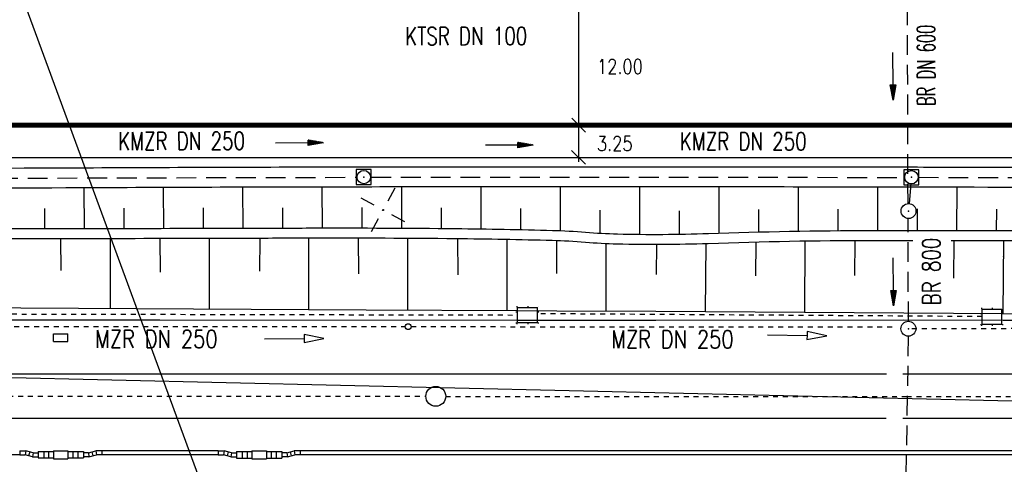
# Model space of a CAD drawing. Extents: x 0 to 1135, y 0 to 420.
# Tile 16 of 74: x 463 to 563, y 172 to 217. Entities that reach past the tile are written whole.
import ezdxf
from ezdxf.enums import TextEntityAlignment as Align

# ---------------------------------------------------------------- set-up
doc = ezdxf.new("R2010")
doc.units = 0
doc.header["$LTSCALE"] = 2
doc.header["$MEASUREMENT"] = 0
for name, pattern in [('ACAD_ISO03W100', [0.5, 0.25, -0.25]), ('ACAD_ISO10W100W', [0.5, 0.25, -0.25]), ('AUSGEZOGEN', [0]), ('GESTRICH-X2', [1.5, 1, -0.5]), ('PUNKTX2', [0.5, 0, -0.5]), ('STRICHLINIEX2', [0.5, 0.25, -0.25])]:
    doc.linetypes.add(name, pattern=pattern)
doc.layers.get('0').update_dxf_attribs({"color": 8, "linetype": 'AUSGEZOGEN'})
for name, color, linetype in [('Bahnachse', 7, 'CONTINUOUS'), ('BOESCHG', 8, 'AUSGEZOGEN'), ('Böschungen', 15, 'CONTINUOUS'), ('DURCHL', 200, 'GESTRICH-X2'), ('FBRTOP', 8, 'AUSGEZOGEN'), ('Gleisachse', 7, 'CONTINUOUS'), ('GRENZL-BAB', 7, 'AUSGEZOGEN'), ('Kabelanlagen', 15, 'CONTINUOUS'), ('KANAL', 200, 'GESTRICH-X2'), ('MULDE', 8, 'AUSGEZOGEN'), ('NETZ', 250, 'AUSGEZOGEN'), ('PFEIL', 200, 'CONTINUOUS'), ('SCHRIFT', 8, 'AUSGEZOGEN'), ('SCHSYMBOL', 200, 'AUSGEZOGEN'), ('STROMLTG', 8, 'AUSGEZOGEN'), ('TEXTO', 200, 'CONTINUOUS'), ('Tiefenentwässerung', 15, 'CONTINUOUS')]:
    doc.layers.add(name, color=color, linetype=linetype)
doc.styles.add('ROMANS', font='romans.shx', dxfattribs={"width": 0.8})

# ---------------------------------------------------------------- blocks, each defined once
blk = doc.blocks.new('IKR')
at = {"color": 0}
for p, q in [((0, 1), (0, 2.5)), ((-2.5, 0), (-1, 0)), ((1, 0), (2.5, 0)), ((0, -2.5), (0, -1))]:
    blk.add_line(p, q, dxfattribs=at)
blk.add_circle((0, 0), 0.05, dxfattribs=at)
blk.add_point((0, 0), dxfattribs=at)
blk = doc.blocks.new('20')
blk.add_lwpolyline([(-0.754, -0.751), (0.754, -0.751), (0.754, 0.75), (-0.754, 0.75)], close=True)
blk.add_circle((0, 0), 0.676)
blk.add_point((0, 0))
blk = doc.blocks.new('GST')
at = {"color": 0}
blk.add_circle((0, 0), 0.75, dxfattribs=at)
blk.add_point((0, 0), dxfattribs=at)
blk = doc.blocks.new('10')
blk.add_blockref('GST', (0, 0))
blk = doc.blocks.new('PFEIL2')
at = {"color": 0}
for p, q in [((0.88, 0.002), (-2.401, -0.012)), ((0.881, -0.271), (0.879, 0.276)), ((0.879, 0.276), (2.429, 0.009)), ((0.911, 0.27), (0.879, 0.265)), ((0.965, 0.261), (0.879, 0.246)), ((1.019, 0.252), (0.879, 0.228)), ((1.073, 0.242), (0.879, 0.209)), ((1.127, 0.233), (0.879, 0.191)), ((1.181, 0.224), (0.879, 0.172)), ((1.235, 0.214), (0.879, 0.154)), ((1.289, 0.205), (0.879, 0.135)), ((1.343, 0.196), (0.879, 0.117)), ((1.397, 0.187), (0.879, 0.098)), ((1.451, 0.177), (0.879, 0.08)), ((1.505, 0.168), (0.879, 0.061)), ((1.559, 0.159), (0.88, 0.043)), ((1.613, 0.149), (0.88, 0.024)), ((1.668, 0.14), (0.88, 0.006)), ((1.722, 0.131), (0.88, -0.013)), ((1.776, 0.121), (0.88, -0.031)), ((1.83, 0.112), (0.88, -0.05)), ((1.884, 0.103), (0.88, -0.068)), ((1.938, 0.094), (0.88, -0.087)), ((1.992, 0.084), (0.88, -0.105)), ((2.046, 0.075), (0.88, -0.124)), ((2.1, 0.066), (0.88, -0.142)), ((2.154, 0.056), (0.88, -0.161)), ((2.208, 0.047), (0.88, -0.179)), ((2.262, 0.038), (0.881, -0.198)), ((2.316, 0.029), (0.881, -0.216)), ((2.37, 0.019), (0.881, -0.235)), ((2.424, 0.01), (0.881, -0.253)), ((2.429, 0.009), (0.881, -0.271))]:
    blk.add_line(p, q, dxfattribs=at)

msp = doc.modelspace()

# ---------------------------------------------------------------- linework, layer by layer
msp.add_line((519.76, 238.122), (519.744, 202.666))
at = {"layer": 'Bahnachse', "linetype": 'ACAD_ISO10W100W'}
for points in [[(428.232, 179.041), (504.347, 179.033)], [(506.347, 179.032), (552.807, 179.027)], [(552.807, 179.027), (604.347, 179.021)]]:
    msp.add_lwpolyline(points, dxfattribs=at)
at = {"layer": 'Bahnachse', "linetype": 'Continuous'}
msp.add_circle((505.347, 179.033), 1, dxfattribs=at)
msp.add_arc((505.347, 179.033), 1, 269.99653, 269.99653, dxfattribs=at)
at = {"layer": 'BOESCHG'}
for p, q in [((469.876, 200.05), (469.895, 195.918)), ((477.875, 200.086), (477.892, 195.936)), ((485.875, 200.113), (485.887, 195.956)), ((493.875, 200.132), (493.883, 195.974)), ((501.875, 200.142), (501.879, 195.958)), ((509.875, 200.147), (509.878, 195.884)), ((517.875, 200.15), (517.876, 195.705)), ((525.875, 200.148), (525.874, 195.337)), ((533.875, 200.145), (533.872, 195.458)), ((541.875, 200.138), (541.871, 195.657)), ((549.875, 200.129), (549.87, 195.723)), ((557.875, 200.113), (557.861, 195.72)), ((465.884, 197.973), (465.892, 195.913)), ((473.885, 197.998), (473.894, 195.926)), ((481.883, 198.023), (481.89, 195.946)), ((489.88, 198.045), (489.885, 195.966)), ((497.878, 198.055), (497.88, 195.973)), ((505.877, 198.037), (505.878, 195.93)), ((513.876, 197.98), (513.877, 195.811)), ((521.875, 197.801), (521.875, 195.452)), ((529.874, 197.747), (529.873, 195.347)), ((537.874, 197.858), (537.872, 195.574)), ((545.873, 197.92), (545.87, 195.707)), ((553.872, 197.924), (553.868, 195.725)), ((561.868, 197.905), (561.86, 195.711))]:
    msp.add_line(p, q, dxfattribs=at)
for points in [[(371.801, 194.57, 0.000005), (348.632, 194.62, 0.000007), (332.459, 194.655, 0.000063)], [(371.798, 193.57, 0.000005), (348.629, 193.62, 0.000007), (332.457, 193.655, 0.000063)], [(632.115, 195.75, -0.000642), (612.937, 195.606, -0.002036), (606.891, 195.594, -0.000325), (562.204, 195.71, 0.00112), (549.222, 195.723, 0.008553), (532.829, 195.422, -0.015311), (523.669, 195.378, -0.013757), (520.454, 195.55, 0.01326), (517.118, 195.731, 0.004424), (507.372, 195.915, 0.003028), (493.133, 195.973, 0.000145), (486.345, 195.957, -0.000071), (472.437, 195.923, -0.001079), (456.035, 195.92, 0.001944), (446.931, 195.903, 0.080871), (442.98, 195.236, -0.078422), (438.91, 194.529, -0.003422), (432.128, 194.47, -0.001063), (410.293, 194.477, -0.000016), (377.977, 194.556, 0.000082)], [(553.446, 194.725, 0.000363), (549.228, 194.723, 0.008553), (532.82, 194.422, -0.015307), (523.648, 194.378, -0.013766), (520.427, 194.549, 0.013274), (517.086, 194.731, 0.004416), (507.341, 194.915, 0.003028), (493.129, 194.973, 0.000145), (486.339, 194.957, -0.000071), (472.439, 194.923, -0.001078), (456.1, 194.92, 0.001939), (447.017, 194.903, 0.080872), (443.066, 194.236, -0.078409), (438.996, 193.529, -0.003431), (432.209, 193.47, -0.001063), (410.293, 193.477, -0.000016), (377.967, 193.556, 0.000082)], [(632.121, 194.75, -0.000642), (612.94, 194.606, -0.002036), (606.893, 194.594, -0.000325), (562.212, 194.71, 0.000424), (557.294, 194.721, 0.008553)]]:
    msp.add_lwpolyline(points, format="xyb", dxfattribs=at)
at = {"layer": 'Böschungen', "linetype": 'Continuous'}
for p, q in [((517.539, 191.406), (517.54, 194.717)), ((557.572, 190.958), (557.605, 194.721)), ((562.541, 187.388), (562.605, 194.708)), ((522.538, 187.683), (522.54, 194.417))]:
    msp.add_line(p, q, dxfattribs=at)
for points in [[(467.523, 194.915), (467.549, 191.705)], [(472.536, 187.905), (472.538, 194.923)], [(477.524, 194.935), (477.551, 191.552)], [(482.536, 187.851), (482.539, 194.947)], [(487.605, 194.96), (487.575, 191.653)], [(492.538, 187.796), (492.539, 194.972)], [(497.524, 194.973), (497.554, 191.386)], [(502.538, 187.742), (502.54, 194.954)], [(507.526, 194.914), (507.555, 191.266)], [(512.538, 187.687), (512.541, 194.839)], [(542.541, 187.524), (542.604, 194.669)], [(547.605, 194.718), (547.574, 191.229)], [(527.601, 194.328), (527.574, 191.324)], [(532.541, 187.571), (532.601, 194.414)], [(537.603, 194.568), (537.573, 191.189)], [(562.591, 193.128), (562.591, 193.148)], [(451.898, 188.018), (498.312, 187.765)], [(498.312, 187.765), (513.541, 187.682)], [(513.541, 187.682), (517.542, 187.66)], [(517.542, 187.66), (527.541, 187.605), (552.541, 187.436), (562.541, 187.388)], [(417.542, 186.749), (427.562, 186.764), (447.517, 186.725), (452.519, 186.753), (477.526, 186.74), (513.542, 186.722)], [(513.541, 186.722), (517.542, 186.72)], [(517.542, 186.727), (527.534, 186.705), (552.535, 186.736), (562.541, 186.728)], [(562.541, 187.388), (577.541, 187.316), (602.541, 187.196), (627.541, 187.077), (635.524, 187.046)], [(562.541, 186.728), (577.536, 186.716), (602.536, 186.696), (627.538, 186.727), (637.538, 186.739)]]:
    msp.add_lwpolyline(points, dxfattribs=at)
at = {"layer": 'DURCHL'}
for p, q in [((552.962, 198.462), (552.803, 252.376)), ((552.997, 186.582), (552.967, 196.964)), ((552.983, 185.096), (552.586, 162.524))]:
    msp.add_line(p, q, dxfattribs=at)
at = {"layer": 'FBRTOP', "const_width": 0.5}
msp.add_lwpolyline([(25, 206.372), (70.242, 206.372), (320.242, 206.371), (570.242, 206.372), (770.242, 206.371), (895.243, 206.372), (945.243, 206.372), (950, 206.372)], dxfattribs=at)
at = {"layer": 'FBRTOP'}
msp.add_lwpolyline([(356.472, 203.121), (570.242, 203.122), (641.543, 203.122)], dxfattribs=at)
at = {"layer": 'Gleisachse', "linetype": 'Continuous'}
for p, q in [((417.541, 181.295), (550.778, 181.288)), ((552.451, 181.288), (941.596, 181.265)), ((550.746, 176.788), (417.541, 176.795)), ((939.041, 176.765), (552.435, 176.788))]:
    msp.add_line(p, q, dxfattribs=at)
at = {"layer": 'GRENZL-BAB'}
msp.add_line((365.429, 183.164), (581.32, 178.176), dxfattribs=at)
at = {"layer": 'Kabelanlagen', "linetype": 'PUNKTX2'}
for p, q in [((513.492, 188.082), (515.693, 188.081)), ((513.492, 186.382), (513.492, 188.082)), ((515.693, 186.381), (515.693, 188.081)), ((560.323, 187.92), (562.523, 187.92)), ((560.323, 186.22), (560.323, 187.92)), ((562.523, 186.22), (562.523, 187.92)), ((513.492, 186.382), (515.693, 186.381)), ((560.323, 186.22), (562.523, 186.22))]:
    msp.add_line(p, q, dxfattribs=at)
at = {"layer": 'Kabelanlagen', "linetype": 'Continuous'}
for p, q in [((513.592, 186.482), (513.592, 187.982)), ((513.592, 187.982), (515.593, 187.981)), ((515.592, 186.741), (515.592, 187.981)), ((560.423, 187.82), (562.426, 187.82)), ((560.423, 186.32), (560.423, 187.82)), ((562.422, 187.389), (562.426, 187.82)), ((562.423, 186.32), (562.423, 187.82)), ((515.592, 186.481), (515.592, 186.741)), ((513.592, 186.482), (515.593, 186.481)), ((560.423, 186.32), (562.423, 186.32)), ((466.816, 184.547), (466.816, 185.347)), ((466.816, 185.347), (468.266, 185.347)), ((468.266, 184.547), (468.266, 185.347)), ((466.816, 184.547), (468.266, 184.547)), ((463.397, 173.143), (444.196, 173.144)), ((463.397, 173.542), (463.397, 173.142)), ((463.397, 173.542), (464.006, 173.542)), ((463.397, 173.142), (463.953, 173.142)), ((464.006, 173.542), (463.953, 173.142)), ((464.7, 172.942), (463.953, 173.142)), ((464.753, 173.342), (464.006, 173.542)), ((464.405, 173.435), (464.301, 173.049)), ((464.753, 173.342), (464.7, 172.942)), ((464.7, 172.942), (465.257, 172.942)), ((464.753, 173.342), (465.257, 173.342)), ((465.257, 173.467), (466.817, 173.467)), ((465.257, 173.467), (465.257, 172.817)), ((465.257, 172.817), (466.817, 172.817)), ((465.817, 173.467), (465.817, 172.817)), ((466.317, 173.467), (466.317, 172.817)), ((466.817, 173.542), (468.267, 173.543)), ((466.817, 173.542), (466.817, 172.742)), ((466.817, 172.742), (468.267, 172.743)), ((468.267, 173.543), (468.267, 172.743)), ((468.267, 173.468), (469.827, 173.468)), ((468.267, 172.818), (469.827, 172.818)), ((468.767, 173.468), (468.767, 172.818)), ((469.267, 173.468), (469.267, 172.818)), ((469.827, 173.468), (469.827, 172.818)), ((470.331, 173.343), (469.827, 173.343)), ((470.383, 172.943), (469.827, 172.943)), ((470.331, 173.343), (471.077, 173.543)), ((470.331, 173.343), (470.383, 172.943)), ((470.383, 172.943), (471.13, 173.143)), ((470.679, 173.436), (470.782, 173.05)), ((471.686, 173.543), (471.077, 173.543)), ((471.077, 173.543), (471.13, 173.143)), ((471.686, 173.143), (471.13, 173.143)), ((483.397, 173.542), (471.686, 173.542)), ((471.686, 173.542), (471.686, 173.142)), ((483.397, 173.142), (471.686, 173.142)), ((483.397, 173.531), (483.397, 173.131)), ((483.397, 173.531), (484.006, 173.531)), ((483.397, 173.131), (483.953, 173.131)), ((484.006, 173.531), (483.953, 173.131)), ((484.7, 172.931), (483.953, 173.131)), ((484.753, 173.331), (484.006, 173.531)), ((484.405, 173.424), (484.301, 173.038)), ((484.753, 173.331), (484.7, 172.931)), ((484.7, 172.931), (485.257, 172.931)), ((484.753, 173.331), (485.257, 173.331)), ((485.257, 173.456), (486.817, 173.456)), ((485.257, 173.456), (485.257, 172.806)), ((485.257, 172.806), (486.817, 172.806)), ((485.817, 173.456), (485.817, 172.806)), ((486.317, 173.456), (486.317, 172.806)), ((486.817, 173.531), (488.267, 173.532)), ((486.817, 173.531), (486.817, 172.731)), ((486.817, 172.731), (488.267, 172.732)), ((488.267, 173.532), (488.267, 172.732)), ((488.267, 173.457), (489.827, 173.457)), ((488.267, 172.807), (489.827, 172.807)), ((488.767, 173.457), (488.767, 172.807)), ((489.267, 173.457), (489.267, 172.807)), ((489.827, 173.457), (489.827, 172.807)), ((490.331, 173.332), (489.827, 173.332)), ((490.383, 172.932), (489.827, 172.932)), ((490.331, 173.332), (491.077, 173.532)), ((490.331, 173.332), (490.383, 172.932)), ((490.383, 172.932), (491.13, 173.132)), ((490.679, 173.425), (490.782, 173.039)), ((491.686, 173.532), (491.077, 173.532)), ((491.077, 173.532), (491.13, 173.132)), ((491.686, 173.132), (491.13, 173.132)), ((511.243, 173.54), (491.686, 173.541)), ((491.686, 173.531), (491.686, 173.131)), ((511.243, 173.14), (491.686, 173.141)), ((516.904, 173.54), (511.243, 173.54)), ((516.904, 173.14), (511.243, 173.14)), ((558.397, 173.537), (516.904, 173.54)), ((558.397, 173.137), (516.904, 173.14)), ((638.34, 173.533), (558.397, 173.537)), ((638.447, 173.133), (558.397, 173.137))]:
    msp.add_line(p, q, dxfattribs=at)
at = {"layer": 'Kabelanlagen', "linetype": 'STRICHLINIEX2'}
for p, q in [((445.597, 187.37), (513.592, 187.232)), ((560.423, 187.071), (515.592, 187.361))]:
    msp.add_line(p, q, dxfattribs=at)
at = {"layer": 'KANAL'}
for p, q in [((449.205, 201.001), (497.337, 201.12)), ((498.834, 201.128), (552.541, 201.11)), ((554.037, 201.118), (601.95, 200.964)), ((553.242, 200.449), (553.072, 198.46)), ((552.997, 186.582), (552.966, 196.964)), ((552.983, 185.096), (552.585, 162.523))]:
    msp.add_line(p, q, dxfattribs=at)
at = {"layer": 'MULDE'}
msp.add_lwpolyline([(637.281, 202.029, -0.000532), (612.826, 201.956, -0.001288), (602.719, 201.962, -0.000055), (558.239, 202.111, 0.000499), (553.301, 202.123, 0.000302), (523.954, 202.148, 0.000343), (498.088, 202.137, 0.000968), (470.83, 202.053, -0.001179), (448.453, 201.994, -0.000587), (426.282, 202.014, 0.000242), (372.423, 202.099, 0.000321), (357.125, 202.106, -0.000001), (356.471, 202.106, -0.00388)], format="xyb", dxfattribs=at)
at = {"layer": 'MULDE', "flags": 128}
msp.add_lwpolyline([(637.284, 200.029, -0.000532), (612.827, 199.956, -0.001288), (602.717, 199.962, -0.000055), (558.235, 200.111, 0.000499), (553.298, 200.123, 0.000302), (523.953, 200.148, 0.000343), (498.091, 200.137, 0.000968), (470.832, 200.053, -0.001179), (448.455, 199.994, -0.000587), (426.285, 200.014, 0.000242), (372.421, 200.099, 0.000321), (357.124, 200.106, -0.000082), (296.968, 200.105, -0.003881), (292.569, 200.14, -0.000913), (273.879, 200.467)], format="xyb", dxfattribs=at)
at = {"layer": 'SCHRIFT'}
for p, q in [((520.444, 205.676), (519.048, 207.068)), ((520.442, 202.426), (519.047, 203.818))]:
    msp.add_line(p, q, dxfattribs=at)
at = {"layer": 'STROMLTG'}
msp.add_line((483.797, 164.551), (407.476, 371.972), dxfattribs=at)
at = {"layer": 'Tiefenentwässerung', "linetype": 'ACAD_ISO03W100'}
for p, q in [((447.847, 186.064), (502.265, 186.058)), ((502.864, 186.058), (551.772, 186.052))]:
    msp.add_line(p, q, dxfattribs=at)
msp.add_lwpolyline([(553.345, 185.874), (577.644, 185.911), (602.601, 185.9), (627.609, 185.887), (642.246, 185.894)], dxfattribs=at)
at = {"layer": 'Tiefenentwässerung', "linetype": 'Continuous'}
for points in [[(488.077, 184.833), (492.077, 184.855), (492.079, 184.455), (494.077, 184.866), (492.074, 185.255), (492.077, 184.855)], [(538.775, 185.22), (542.775, 185.171), (542.77, 184.771), (544.775, 185.147), (542.78, 185.571), (542.775, 185.171)]]:
    msp.add_lwpolyline(points, dxfattribs=at)
msp.add_circle((502.564, 186.058), 0.3, dxfattribs=at)

# ---------------------------------------------------------------- block references
at = {"layer": 'NETZ', "rotation": 151.5965}
msp.add_blockref('IKR', (500.028, 197.818), dxfattribs=at)
at = {"layer": 'PFEIL'}
for p, rotation in [((551.443, 211.309), 270.1654354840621), ((491.594, 204.589), 0.1644354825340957), ((512.748, 204.355), 359.9858354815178), ((551.491, 190.594), 270.1654354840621)]:
    msp.add_blockref('PFEIL2', p, dxfattribs=dict(at, rotation=rotation))
at = {"layer": 'SCHSYMBOL', "rotation": 3.548496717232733e-05}
for name, p in [('20', (498.09, 201.137)), ('20', (553.299, 201.123)), ('10', (553.009, 197.713)), ('10', (552.998, 185.846)), ('10', (552.998, 185.846))]:
    msp.add_blockref(name, p, dxfattribs=at)

# ---------------------------------------------------------------- texts
at = {"layer": 'DURCHL', "style": 'ROMANS', "width": 0.6}
msp.add_text('BR DN 600', height=1.8, rotation=90.16544, dxfattribs=at).set_placement((555.687, 212.399), align=Align.CENTER)
at = {"layer": 'SCHRIFT', "style": 'ROMANS', "width": 0.8}
for s, p in [('12.00', (521.598, 211.531)), ('3.25', (521.59, 203.774))]:
    msp.add_text(s, height=1.5, rotation=0.09237, dxfattribs=at).set_placement(p)
at = {"layer": 'TEXTO', "style": 'ROMANS', "width": 0.75}
for s, rotation, p in [('KTSR DN 100', 0.04814, (508.412, 214.455)), ('KMZR DN 250', 0.16444, (479.723, 203.876)), ('KMZR DN 250', 359.98584, (536.348, 203.845)), ('BR 800', 90.16544, (556.217, 191.622))]:
    msp.add_text(s, height=1.8, rotation=rotation, dxfattribs=at).set_placement(p, align=Align.CENTER)
at = {"layer": 'Tiefenentwässerung', "linetype": 'Continuous', "style": 'ROMANS', "width": 0.8}
for rotation, oblique, p in [(359.99623, 0, (471.01, 183.92)), (359.99653, 360, (523.041, 183.887))]:
    msp.add_text('MZR DN 250', height=1.8, rotation=rotation, dxfattribs=dict(at, oblique=oblique)).set_placement(p)

doc.saveas('drawing.dxf')
